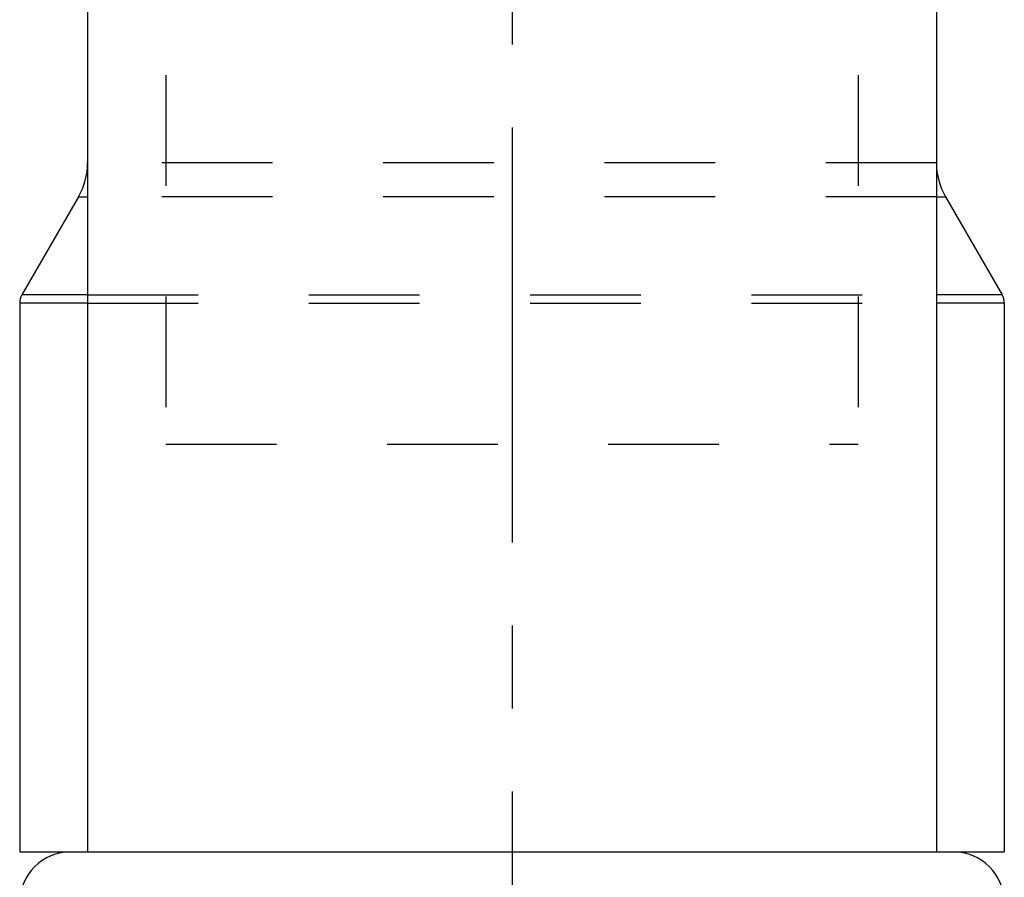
# Model space of a CAD drawing. Header units: millimetres. Extents: x 392 to 608, y 349 to 646.
# Tile 2 of 6: x 471 to 529, y 485 to 536. Entities that reach past the tile are written whole.
import ezdxf

# ---------------------------------------------------------------- set-up
doc = ezdxf.new("R2010")
doc.units = ezdxf.units.MM
doc.header["$LTSCALE"] = 65.185185
doc.linetypes.add('CENTER', pattern=[0.6, 0.375, -0.075, 0.075, -0.075])
doc.linetypes.add('HIDDEN', pattern=[0.2, 0.1, -0.1])
for name, color, linetype in [('ACHSEN_S', 7, 'CONTINUOUS'), ('FLAECHEN', 7, 'CONTINUOUS'), ('KOERPER', 7, 'CONTINUOUS'), ('KONST.EL_MIT_GEO', 7, 'CONTINUOUS')]:
    doc.layers.add(name, color=color, linetype=linetype)

msp = doc.modelspace()

# ---------------------------------------------------------------- linework, layer by layer
at = {"layer": 'ACHSEN_S', "color": 2, "linetype": 'CENTER'}
msp.add_line((500, 646.5), (500, 353.5), dxfattribs=at)
at = {"layer": 'FLAECHEN', "color": 8, "linetype": 'HIDDEN'}
for p, q in [((479.6, 623.5), (479.6, 510.5)), ((520.4, 623.5), (520.4, 510.5)), ((479.6, 510.5), (520.4, 510.5))]:
    msp.add_line(p, q, dxfattribs=at)
at = {"layer": 'FLAECHEN', "color": 7, "linetype": 'Continuous'}
for p, q in [((475, 623), (475, 486.5)), ((525, 623), (525, 486.5)), ((474.464, 525.072), (471.134, 519.304)), ((525.536, 525.072), (528.866, 519.304)), ((471, 518.804), (471, 486.5)), ((529, 518.804), (529, 486.5))]:
    msp.add_line(p, q, dxfattribs=at)
at = {"layer": 'KOERPER', "color": 7, "linetype": 'Continuous'}
for p, q in [((475, 623), (475, 486.5)), ((525, 623), (525, 486.5)), ((471, 486.5), (529, 486.5))]:
    msp.add_line(p, q, dxfattribs=at)
at = {"layer": 'KONST.EL_MIT_GEO', "color": 8, "linetype": 'HIDDEN'}
for p, q in [((479.6, 623.5), (479.6, 510.5)), ((520.4, 623.5), (520.4, 510.5)), ((475, 576.5), (475, 527.072)), ((525, 576.5), (525, 527.072)), ((525, 527.072), (475, 527.072)), ((525, 525.072), (475, 525.072)), ((475, 519.304), (525, 519.304)), ((475, 518.804), (525, 518.804)), ((475.459, 486.5), (524.541, 486.5))]:
    msp.add_line(p, q, dxfattribs=at)
at = {"layer": 'KONST.EL_MIT_GEO', "color": 7, "linetype": 'Continuous'}
for p, q in [((474.464, 525.072), (471.134, 519.304)), ((474.464, 525.072), (475, 525.072)), ((525, 525.072), (525.536, 525.072)), ((525.536, 525.072), (528.866, 519.304)), ((475, 519.304), (471.134, 519.304)), ((528.866, 519.304), (525, 519.304)), ((471, 518.804), (471, 486.5)), ((475, 518.804), (471, 518.804)), ((529, 518.804), (525, 518.804)), ((529, 518.804), (529, 486.5)), ((474, 486.5), (475.459, 486.5)), ((524.541, 486.5), (526, 486.5))]:
    msp.add_line(p, q, dxfattribs=at)
for centre, radius, start, end in [((471, 527.072), 4, 330, 360), ((529, 527.072), 4, 180, 210), ((472, 518.804), 1, 150, 180), ((528, 518.804), 1, 0, 30), ((474, 483.5), 3, 90, 180), ((526, 483.5), 3, 0, 90)]:
    msp.add_arc(centre, radius, start, end, dxfattribs=at)

doc.saveas('drawing.dxf')
